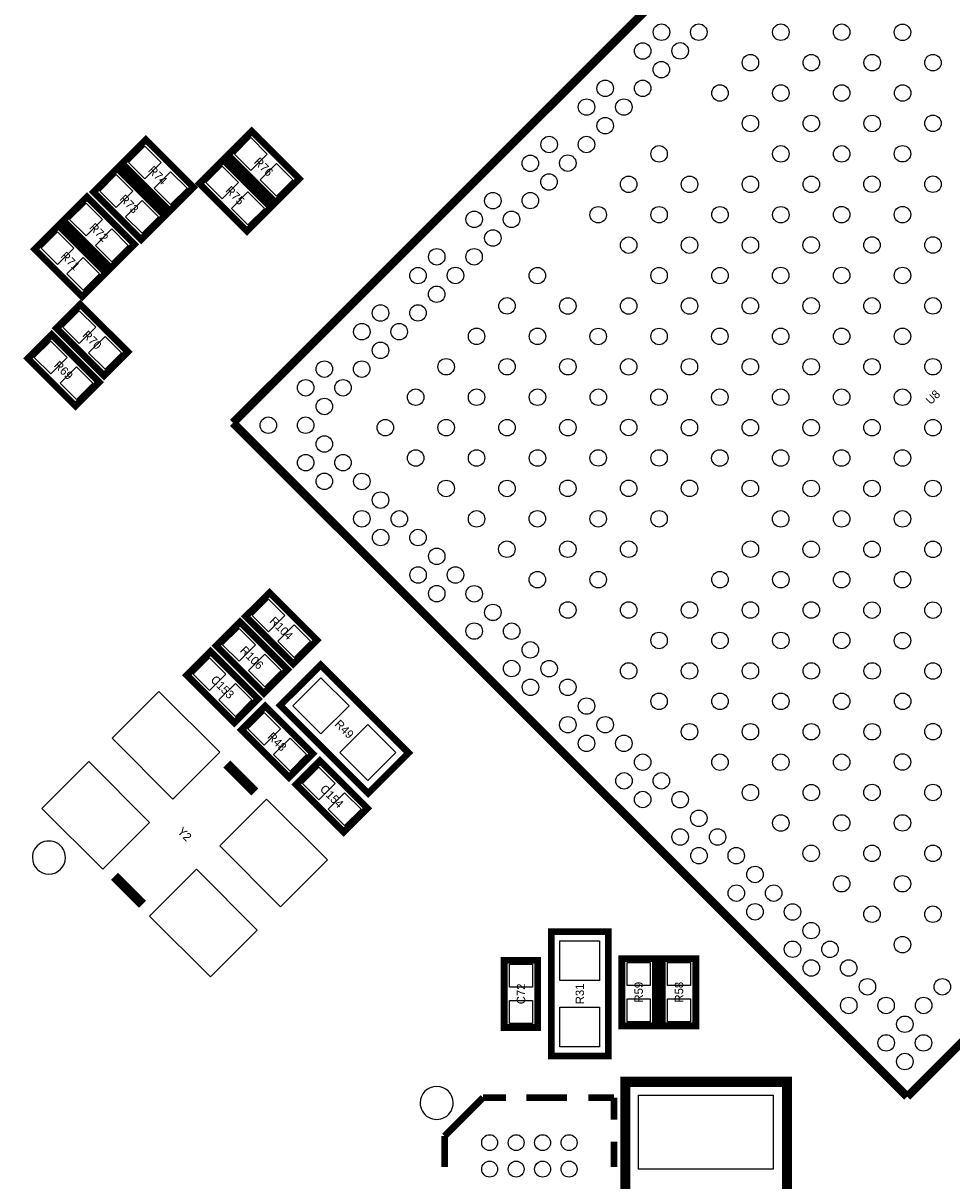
# Model space of a CAD drawing. Extents: x -11.1 to 87.6, y 0 to 56.
# Tile 5 of 20: x 28.5 to 42.6, y 20.8 to 38.3. Entities that reach past the tile are written whole.
import ezdxf
from ezdxf.enums import TextEntityAlignment as Align

# ---------------------------------------------------------------- set-up
doc = ezdxf.new("R2010")
doc.units = 0
for name, color, linetype in [('PG_SILKSCREEN_TOP', 253, 'CONTINUOUS'), ('PIN_TOP', 92, 'CONTINUOUS'), ('RD_SILKSCREEN_TOP', 7, 'CONTINUOUS')]:
    doc.layers.add(name, color=color, linetype=linetype)

msp = doc.modelspace()

# ---------------------------------------------------------------- linework, layer by layer
at = {"layer": 'PG_SILKSCREEN_TOP'}
for points, const_width in [([(31.71952, 32.251142), (42.678858, 43.21048)], 0.127), ([(31.120334, 35.812222), (30.402022, 36.530534), (30.042866, 36.171378), (30.761178, 35.453066), (31.120334, 35.812222)], 0.1016), ([(32.720534, 35.939222), (32.002222, 36.657534), (31.643066, 36.298378), (32.361378, 35.580066), (32.720534, 35.939222)], 0.1016), ([(32.288734, 35.507422), (31.570422, 36.225734), (31.211266, 35.866578), (31.929578, 35.148266), (32.288734, 35.507422)], 0.1016), ([(30.688534, 35.380422), (29.970222, 36.098734), (29.611066, 35.739578), (30.329378, 35.021266), (30.688534, 35.380422)], 0.1016), ([(30.231334, 34.948622), (29.513022, 35.666934), (29.153866, 35.307778), (29.872178, 34.589466), (30.231334, 34.948622)], 0.1016), ([(29.799534, 34.516822), (29.081222, 35.235134), (28.722066, 34.875978), (29.440378, 34.157666), (29.799534, 34.516822)], 0.1016), ([(30.129734, 33.323022), (29.411422, 34.041334), (29.052266, 33.682178), (29.770578, 32.963866), (30.129734, 33.323022)], 0.1016), ([(29.697934, 32.865822), (28.979622, 33.584134), (28.620466, 33.224978), (29.338778, 32.506666), (29.697934, 32.865822)], 0.1016), ([(52.614576, 32.779208), (41.903142, 22.06752)], 0.127), ([(41.903142, 22.06752), (31.71952, 32.251142)], 0.127), ([(31.909766, 29.326078), (32.628078, 28.607766), (32.987234, 28.966922), (32.268922, 29.685234), (31.909766, 29.326078)], 0.1016), ([(32.542734, 28.522422), (31.824422, 29.240734), (31.465266, 28.881578), (32.183578, 28.163266), (32.542734, 28.522422)], 0.1016), ([(32.098234, 28.077922), (31.379922, 28.796234), (31.020766, 28.437078), (31.739078, 27.718766), (32.098234, 28.077922)], 0.1016), ([(33.041844, 28.592272), (34.370772, 27.263344), (33.760156, 26.652728), (32.431228, 27.981656), (33.041844, 28.592272)], 0.1016), ([(31.846266, 27.611578), (32.564578, 26.893266), (32.923734, 27.252422), (32.205422, 27.970734), (31.846266, 27.611578)], 0.1016), ([(31.62427, 27.09545), (32.04845, 26.67127)], 0.150114), ([(32.671766, 26.786078), (33.390078, 26.067766), (33.749234, 26.426922), (33.030922, 27.145234), (32.671766, 26.786078)], 0.1016), ([(29.92755, 25.39873), (30.35173, 24.97455)], 0.150114), ([(37.3888, 24.5618), (37.3888, 22.6822), (36.5252, 22.6822), (36.5252, 24.5618), (37.3888, 24.5618)], 0.1016), ([(36.322, 23.114), (36.322, 24.13), (35.814, 24.13), (35.814, 23.114), (36.322, 23.114)], 0.1016), ([(37.592, 24.1554), (37.592, 23.1394), (38.1, 23.1394), (38.1, 24.1554), (37.592, 24.1554)], 0.1016), ([(38.2016, 24.1554), (38.2016, 23.1394), (38.7096, 23.1394), (38.7096, 24.1554), (38.2016, 24.1554)], 0.1016), ([(40.08501, 18.855182), (40.08501, 22.292818), (37.644832, 22.292818), (37.644832, 18.854928), (40.08501, 18.854928), (40.08501, 18.855182)], 0.1524), ([(35.494976, 22.054058), (34.915094, 21.473922)], 0.100076), ([(35.494976, 22.054058), (35.841686, 22.054058)], 0.100076), ([(36.763706, 22.054058), (36.146994, 22.054058)], 0.100076), ([(37.474906, 22.054058), (37.087556, 22.054058)], 0.100076), ([(37.474906, 22.054058), (37.474906, 21.720302)], 0.100076), ([(34.915094, 21.473922), (34.915094, 21.003768)], 0.100076), ([(37.474906, 21.003768), (37.474906, 21.390102)], 0.100076)]:
    msp.add_lwpolyline(points, dxfattribs=dict(at, const_width=const_width))
for points in [[(29.187394, 25.681432, 1), (28.687387, 25.681461, 1)], [(35.044888, 21.974048, 1), (34.545112, 21.973952, 1)]]:
    msp.add_lwpolyline(points, format="xyb", close=True, dxfattribs=at)
at = {"layer": 'PIN_TOP'}
for points in [[(30.634532, 36.186364), (30.387036, 35.938868), (30.13954, 36.186364), (30.387036, 36.43386)], [(32.234732, 36.313364), (31.987236, 36.065868), (31.73974, 36.313364), (31.987236, 36.56086)], [(31.02366, 35.797236), (30.776164, 35.54974), (30.528668, 35.797236), (30.776164, 36.044732)], [(31.802932, 35.881564), (31.555436, 35.634068), (31.30794, 35.881564), (31.555436, 36.12906)], [(32.62386, 35.924236), (32.376364, 35.67674), (32.128868, 35.924236), (32.376364, 36.171732)], [(30.202732, 35.754564), (29.955236, 35.507068), (29.70774, 35.754564), (29.955236, 36.00206)], [(32.19206, 35.492436), (31.944564, 35.24494), (31.697068, 35.492436), (31.944564, 35.739932)], [(29.745532, 35.322764), (29.498036, 35.075268), (29.25054, 35.322764), (29.498036, 35.57026)], [(30.59186, 35.365436), (30.344364, 35.11794), (30.096868, 35.365436), (30.344364, 35.612932)], [(30.13466, 34.933636), (29.887164, 34.68614), (29.639668, 34.933636), (29.887164, 35.181132)], [(29.313732, 34.890964), (29.066236, 34.643468), (28.81874, 34.890964), (29.066236, 35.13846)], [(29.70286, 34.501836), (29.455364, 34.25434), (29.207868, 34.501836), (29.455364, 34.749332)], [(29.643932, 33.697164), (29.396436, 33.449668), (29.14894, 33.697164), (29.396436, 33.94466)], [(29.212132, 33.239964), (28.964636, 32.992468), (28.71714, 33.239964), (28.964636, 33.48746)], [(30.03306, 33.308036), (29.785564, 33.06054), (29.538068, 33.308036), (29.785564, 33.555532)], [(29.60126, 32.850836), (29.353764, 32.60334), (29.106268, 32.850836), (29.353764, 33.098332)], [(32.00644, 29.341064), (32.253936, 29.58856), (32.501432, 29.341064), (32.253936, 29.093568)], [(32.056932, 28.896564), (31.809436, 28.649068), (31.56194, 28.896564), (31.809436, 29.14406)], [(32.395568, 28.951936), (32.643064, 29.199432), (32.89056, 28.951936), (32.643064, 28.70444)], [(31.612432, 28.452064), (31.364936, 28.204568), (31.11744, 28.452064), (31.364936, 28.69956)], [(32.44606, 28.507436), (32.198564, 28.25994), (31.951068, 28.507436), (32.198564, 28.754932)], [(32.623564, 27.976068), (33.047432, 28.399936), (33.4713, 27.976068), (33.047432, 27.5522)], [(29.891882, 27.484717), (30.598987, 28.191822), (31.518206, 27.272603), (30.811101, 26.565498)], [(32.00156, 28.062936), (31.754064, 27.81544), (31.506568, 28.062936), (31.754064, 28.310432)], [(31.94294, 27.626564), (32.190436, 27.87406), (32.437932, 27.626564), (32.190436, 27.379068)], [(33.3307, 27.268932), (33.754568, 27.6928), (34.178436, 27.268932), (33.754568, 26.845064)], [(32.332068, 27.237436), (32.579564, 27.484932), (32.82706, 27.237436), (32.579564, 26.98994)], [(28.831178, 26.424013), (29.538283, 27.131118), (30.457502, 26.211899), (29.750397, 25.504794)], [(32.76844, 26.801064), (33.015936, 27.04856), (33.263432, 26.801064), (33.015936, 26.553568)], [(33.157568, 26.411936), (33.405064, 26.659432), (33.65256, 26.411936), (33.405064, 26.16444)], [(31.518498, 25.858101), (32.225603, 26.565206), (33.144822, 25.645987), (32.437717, 24.938882)], [(30.457794, 24.797397), (31.164899, 25.504502), (32.084118, 24.585283), (31.377013, 23.878178)], [(36.65728, 24.421592), (37.25672, 24.421592), (37.25672, 23.822152), (36.65728, 23.822152)], [(36.243006, 23.722076), (35.892994, 23.722076), (35.892994, 24.072088), (36.243006, 24.072088)], [(37.670994, 24.097488), (38.021006, 24.097488), (38.021006, 23.747476), (37.670994, 23.747476)], [(38.280594, 24.097488), (38.630606, 24.097488), (38.630606, 23.747476), (38.280594, 23.747476)], [(36.243006, 23.171912), (35.892994, 23.171912), (35.892994, 23.521924), (36.243006, 23.521924)], [(37.670994, 23.547324), (38.021006, 23.547324), (38.021006, 23.197312), (37.670994, 23.197312)], [(38.280594, 23.547324), (38.630606, 23.547324), (38.630606, 23.197312), (38.280594, 23.197312)], [(36.65728, 23.421848), (37.25672, 23.421848), (37.25672, 22.822408), (36.65728, 22.822408)], [(39.878, 20.97405), (37.846, 20.97405), (37.846, 22.09165), (39.878, 22.09165)]]:
    msp.add_lwpolyline(points, close=True, dxfattribs=at)
for centre, radius in [((38.190678, 38.15461), 0.12446), ((38.754558, 38.15461), 0.12446), ((39.993824, 38.15461), 0.12446), ((40.913304, 38.15461), 0.12446), ((41.83126, 38.152832), 0.12446), ((37.90696, 37.870892), 0.12446), ((38.472618, 37.87267), 0.12446), ((39.534084, 37.69487), 0.12446), ((40.453564, 37.69487), 0.12446), ((41.373298, 37.69487), 0.12446), ((42.291, 37.693092), 0.12446), ((38.1889, 37.588952), 0.12446), ((37.341048, 37.305234), 0.12446), ((37.90696, 37.307012), 0.12446), ((39.074344, 37.23513), 0.12446), ((39.993824, 37.23513), 0.12446), ((40.913304, 37.23513), 0.12446), ((41.833038, 37.23513), 0.12446), ((37.059108, 37.02304), 0.12446), ((37.622988, 37.02304), 0.12446), ((37.341048, 36.7411), 0.12446), ((39.534084, 36.77539), 0.12446), ((40.453564, 36.77539), 0.12446), ((41.373298, 36.77539), 0.12446), ((42.291, 36.777168), 0.12446), ((36.49345, 36.457382), 0.12446), ((37.05733, 36.457382), 0.12446), ((38.15461, 36.315396), 0.12446), ((39.993824, 36.315396), 0.12446), ((40.913304, 36.315396), 0.12446), ((41.83126, 36.317428), 0.12446), ((36.209478, 36.173664), 0.12446), ((36.77539, 36.175442), 0.12446), ((36.491672, 35.891724), 0.12446), ((37.69487, 35.855656), 0.12446), ((38.614604, 35.855656), 0.12446), ((39.534084, 35.855656), 0.12446), ((40.453564, 35.855656), 0.12446), ((41.37152, 35.857434), 0.12446), ((42.291, 35.857434), 0.12446), ((35.64382, 35.607752), 0.12446), ((36.209478, 35.609784), 0.12446), ((37.23513, 35.395916), 0.12446), ((38.15461, 35.395916), 0.12446), ((39.074344, 35.395916), 0.12446), ((39.993824, 35.395916), 0.12446), ((40.911526, 35.397694), 0.12446), ((41.83126, 35.397694), 0.12446), ((35.36188, 35.325812), 0.12446), ((35.92576, 35.325812), 0.12446), ((35.64382, 35.043872), 0.12446), ((37.69487, 34.936176), 0.12446), ((38.614604, 34.936176), 0.12446), ((39.534084, 34.936176), 0.12446), ((40.451786, 34.937954), 0.12446), ((41.37152, 34.937954), 0.12446), ((42.291, 34.937954), 0.12446), ((34.795968, 34.760154), 0.12446), ((35.360102, 34.760154), 0.12446), ((34.51225, 34.476436), 0.12446), ((35.078162, 34.478214), 0.12446), ((36.31565, 34.476436), 0.12446), ((38.15461, 34.476436), 0.12446), ((39.074344, 34.476436), 0.12446), ((39.992046, 34.478214), 0.12446), ((40.911526, 34.478214), 0.12446), ((41.83126, 34.478214), 0.12446), ((34.79419, 34.194496), 0.12446), ((35.857434, 34.018474), 0.12446), ((36.77539, 34.016696), 0.12446), ((37.69487, 34.016696), 0.12446), ((38.614604, 34.016696), 0.12446), ((39.532306, 34.018474), 0.12446), ((40.451786, 34.018474), 0.12446), ((41.37152, 34.018474), 0.12446), ((42.291, 34.018474), 0.12446), ((33.946592, 33.910524), 0.12446), ((34.51225, 33.912302), 0.12446), ((33.664652, 33.628584), 0.12446), ((34.228532, 33.628584), 0.12446), ((35.397694, 33.55848), 0.12446), ((36.317428, 33.55848), 0.12446), ((37.23513, 33.556702), 0.12446), ((38.15461, 33.556702), 0.12446), ((39.072566, 33.55848), 0.12446), ((39.992046, 33.55848), 0.12446), ((40.911526, 33.55848), 0.12446), ((41.83126, 33.55848), 0.12446), ((33.946592, 33.346644), 0.12446), ((33.09874, 33.062926), 0.12446), ((33.662874, 33.062926), 0.12446), ((34.937954, 33.09874), 0.12446), ((35.857434, 33.09874), 0.12446), ((36.777168, 33.09874), 0.12446), ((37.69487, 33.096962), 0.12446), ((38.612572, 33.09874), 0.12446), ((39.532306, 33.09874), 0.12446), ((40.451786, 33.09874), 0.12446), ((41.37152, 33.09874), 0.12446), ((42.291, 33.09874), 0.12446), ((32.8168, 32.780986), 0.12446), ((33.38068, 32.780986), 0.12446), ((34.478214, 32.639), 0.12446), ((35.397694, 32.639), 0.12446), ((36.317428, 32.639), 0.12446), ((37.236908, 32.639), 0.12446), ((38.152832, 32.639), 0.12446), ((39.072566, 32.639), 0.12446), ((39.992046, 32.639), 0.12446), ((40.911526, 32.639), 0.12446), ((41.83126, 32.639), 0.12446), ((33.09874, 32.498792), 0.12446), ((32.251142, 32.215074), 0.12446), ((32.815022, 32.215074), 0.12446), ((34.018474, 32.17926), 0.12446), ((34.937954, 32.17926), 0.12446), ((35.857434, 32.17926), 0.12446), ((36.777168, 32.17926), 0.12446), ((37.69487, 32.181038), 0.12446), ((38.612572, 32.17926), 0.12446), ((39.532306, 32.17926), 0.12446), ((40.451786, 32.17926), 0.12446), ((41.37152, 32.17926), 0.12446), ((42.291, 32.17926), 0.12446), ((33.09874, 31.931356), 0.12446), ((34.478214, 31.71952), 0.12446), ((35.397694, 31.71952), 0.12446), ((36.317428, 31.71952), 0.12446), ((37.23513, 31.721298), 0.12446), ((38.15461, 31.721298), 0.12446), ((39.072566, 31.71952), 0.12446), ((39.992046, 31.71952), 0.12446), ((40.911526, 31.71952), 0.12446), ((41.83126, 31.71952), 0.12446), ((32.8168, 31.649416), 0.12446), ((33.38068, 31.649416), 0.12446), ((33.09874, 31.367476), 0.12446), ((33.664652, 31.365698), 0.12446), ((34.937954, 31.259526), 0.12446), ((35.857434, 31.259526), 0.12446), ((36.77539, 31.261304), 0.12446), ((37.69487, 31.261304), 0.12446), ((38.614604, 31.261304), 0.12446), ((39.532306, 31.259526), 0.12446), ((40.451786, 31.259526), 0.12446), ((41.37152, 31.259526), 0.12446), ((42.291, 31.259526), 0.12446), ((33.946592, 31.083504), 0.12446), ((33.664652, 30.801564), 0.12446), ((34.23031, 30.799786), 0.12446), ((35.397694, 30.799786), 0.12446), ((36.31565, 30.801564), 0.12446), ((37.23513, 30.801564), 0.12446), ((38.15461, 30.801564), 0.12446), ((39.992046, 30.799786), 0.12446), ((40.911526, 30.799786), 0.12446), ((41.83126, 30.799786), 0.12446), ((33.94837, 30.517846), 0.12446), ((34.51225, 30.517846), 0.12446), ((35.855656, 30.341824), 0.12446), ((36.77539, 30.341824), 0.12446), ((37.69487, 30.341824), 0.12446), ((39.534084, 30.341824), 0.12446), ((40.451786, 30.340046), 0.12446), ((41.37152, 30.340046), 0.12446), ((42.291, 30.340046), 0.12446), ((34.795968, 30.234128), 0.12446), ((34.514028, 29.952188), 0.12446), ((35.078162, 29.952188), 0.12446), ((36.31565, 29.882084), 0.12446), ((37.23513, 29.882084), 0.12446), ((39.074344, 29.882084), 0.12446), ((39.993824, 29.882084), 0.12446), ((40.911526, 29.880306), 0.12446), ((41.83126, 29.880306), 0.12446), ((34.795968, 29.670248), 0.12446), ((35.36188, 29.668216), 0.12446), ((35.64382, 29.386276), 0.12446), ((36.77539, 29.422344), 0.12446), ((37.69487, 29.422344), 0.12446), ((38.614604, 29.422344), 0.12446), ((39.534084, 29.422344), 0.12446), ((40.453564, 29.422344), 0.12446), ((41.37152, 29.420566), 0.12446), ((42.291, 29.420566), 0.12446), ((35.36188, 29.104336), 0.12446), ((35.927538, 29.102558), 0.12446), ((38.15461, 28.962604), 0.12446), ((39.074344, 28.962604), 0.12446), ((39.993824, 28.962604), 0.12446), ((40.913304, 28.962604), 0.12446), ((41.83126, 28.960572), 0.12446), ((36.209478, 28.820618), 0.12446), ((35.927538, 28.538678), 0.12446), ((36.49345, 28.5369), 0.12446), ((37.69487, 28.50261), 0.12446), ((38.614604, 28.50261), 0.12446), ((39.534084, 28.50261), 0.12446), ((40.453564, 28.50261), 0.12446), ((41.373298, 28.50261), 0.12446), ((42.291, 28.500832), 0.12446), ((36.211256, 28.25496), 0.12446), ((36.77539, 28.25496), 0.12446), ((38.15461, 28.04287), 0.12446), ((39.074344, 28.04287), 0.12446), ((39.993824, 28.04287), 0.12446), ((40.913304, 28.04287), 0.12446), ((41.833038, 28.04287), 0.12446), ((37.059108, 27.970988), 0.12446), ((36.777168, 27.689048), 0.12446), ((37.341048, 27.689048), 0.12446), ((38.614604, 27.58313), 0.12446), ((39.534084, 27.58313), 0.12446), ((40.453564, 27.58313), 0.12446), ((41.373298, 27.58313), 0.12446), ((42.291, 27.584908), 0.12446), ((37.059108, 27.407108), 0.12446), ((37.622988, 27.407108), 0.12446), ((37.90696, 27.12339), 0.12446), ((39.074344, 27.12339), 0.12446), ((39.993824, 27.12339), 0.12446), ((40.913304, 27.12339), 0.12446), ((41.83126, 27.125168), 0.12446), ((37.624766, 26.84145), 0.12446), ((38.1889, 26.84145), 0.12446), ((39.534084, 26.66365), 0.12446), ((40.453564, 26.66365), 0.12446), ((41.37152, 26.665428), 0.12446), ((42.291, 26.665428), 0.12446), ((37.90696, 26.559256), 0.12446), ((38.472618, 26.557478), 0.12446), ((38.754558, 26.275538), 0.12446), ((39.993824, 26.203656), 0.12446), ((40.911526, 26.205434), 0.12446), ((41.83126, 26.205434), 0.12446), ((38.472618, 25.993598), 0.12446), ((39.038276, 25.99182), 0.12446), ((38.756336, 25.70988), 0.12446), ((39.320216, 25.70988), 0.12446), ((40.451786, 25.745694), 0.12446), ((41.37152, 25.745694), 0.12446), ((42.291, 25.745694), 0.12446), ((39.604188, 25.426162), 0.12446), ((40.911526, 25.285954), 0.12446), ((41.83126, 25.285954), 0.12446), ((39.322248, 25.143968), 0.12446), ((39.886128, 25.143968), 0.12446), ((39.604188, 24.862028), 0.12446), ((40.169846, 24.86025), 0.12446), ((41.37152, 24.826214), 0.12446), ((42.291, 24.826214), 0.12446), ((40.451786, 24.57831), 0.12446), ((40.169846, 24.29637), 0.12446), ((40.735504, 24.294592), 0.12446), ((41.83126, 24.366474), 0.12446), ((40.453564, 24.012652), 0.12446), ((41.017698, 24.012652), 0.12446), ((41.301416, 23.72868), 0.12446), ((42.432986, 23.72868), 0.12446), ((41.019476, 23.44674), 0.12446), ((41.583356, 23.44674), 0.12446), ((42.150792, 23.44674), 0.12446), ((41.867074, 23.163022), 0.12446), ((41.585134, 22.881082), 0.12446), ((42.149014, 22.881082), 0.12446), ((41.867074, 22.599142), 0.12446), ((35.595052, 21.3741), 0.120015), ((35.995102, 21.3741), 0.120015), ((36.394898, 21.3741), 0.120015), ((36.794948, 21.3741), 0.120015), ((35.595052, 20.97405), 0.120015), ((35.995102, 20.97405), 0.120015), ((36.394898, 20.97405), 0.120015), ((36.794948, 20.97405), 0.120015)]:
    msp.add_circle(centre, radius, dxfattribs=at)

# ---------------------------------------------------------------- texts
at = {"layer": 'RD_SILKSCREEN_TOP'}
for s, rotation, p in [('R76', 315, (32.136842, 36.074096)), ('R74', 315, (30.536642, 35.947096)), ('R73', 315, (30.104842, 35.515296)), ('R75', 315, (31.705042, 35.642296)), ('R72', 315, (29.647642, 35.083496)), ('R71', 315, (29.215842, 34.651696)), ('R70', 315, (29.546042, 33.457896)), ('R69', 315, (29.114242, 33.000696)), ('U8', 45, (42.335958, 32.594042)), ('R104', 315, (32.403542, 29.101796)), ('R106', 315, (31.959042, 28.657296)), ('C153', 315, (31.514542, 28.212796)), ('R49', 315, (33.356042, 27.577796)), ('R48', 315, (32.340042, 27.387296)), ('C154', 315, (33.165542, 26.561796)), ('Y2', 315, (30.943042, 25.990296)), ('C72', 90, (36.1315, 23.622)), ('R31', 90, (37.0205, 23.622)), ('R59', 90, (37.9095, 23.6474)), ('R58', 90, (38.5191, 23.6474))]:
    msp.add_text(s, height=0.127, rotation=rotation, dxfattribs=at).set_placement(p, align=Align.CENTER)

doc.saveas('drawing.dxf')
